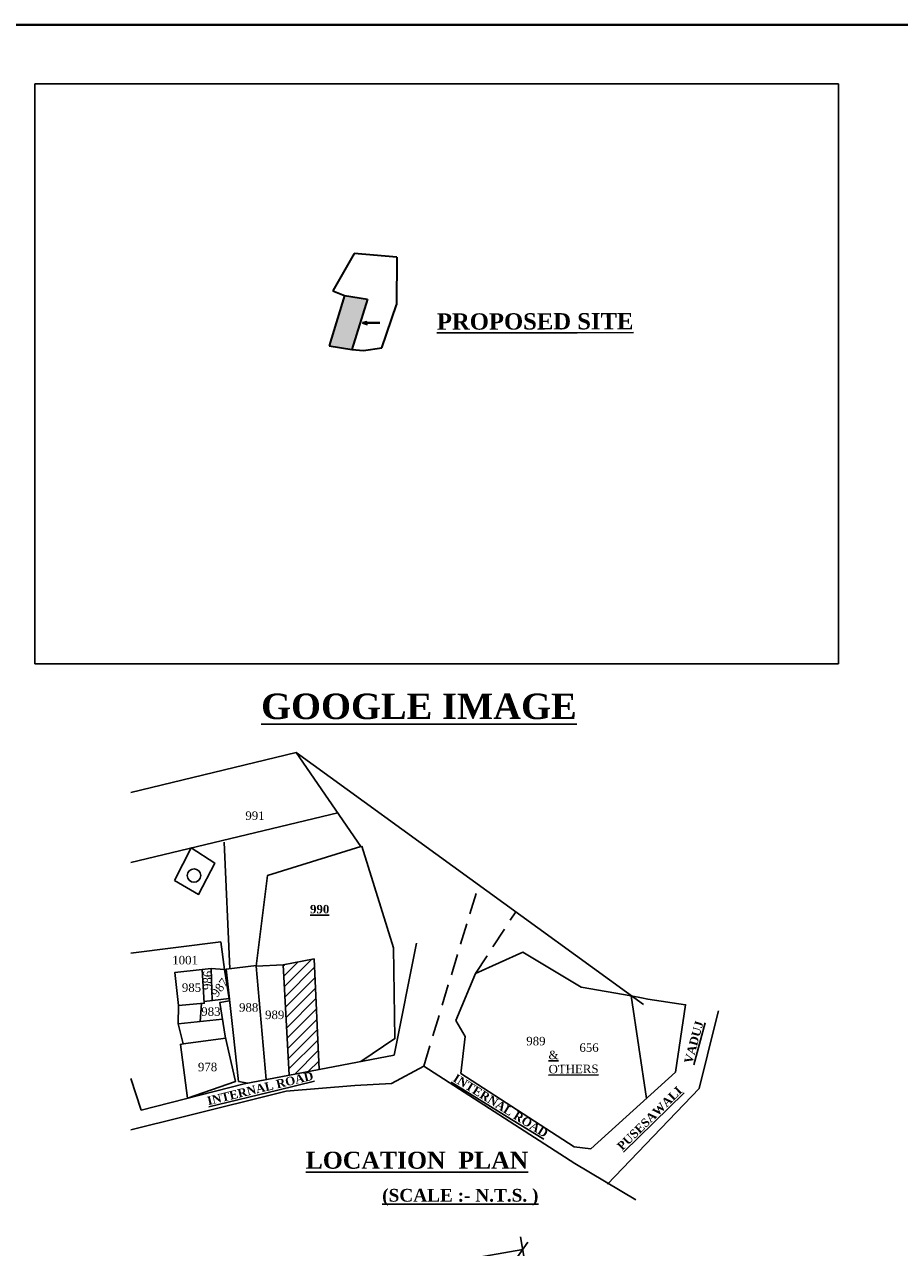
# Model space of a CAD drawing. Header units: metres. Extents: x 1481 to 1844, y -23 to 108.
# Tile 8 of 9: x 1809 to 1819, y 5 to 20. Entities that reach past the tile are written whole.
import ezdxf

# ---------------------------------------------------------------- set-up
doc = ezdxf.new("R2010")
doc.units = ezdxf.units.M
doc.header["$MEASUREMENT"] = 0
doc.linetypes.add('DASHED2', pattern=[0.375, 0.25, -0.125])
doc.styles.add('FEROZ', font='times.ttf')
doc.styles.get("Standard").update_dxf_attribs({"font": 'times.ttf', "height": 0.23})
doc.dimstyles.new('Copy of Standard', dxfattribs={"dimtxt": 0.23, "dimasz": 0.15, "dimexe": 0.15, "dimexo": 0.0625, "dimgap": 0.09, "dimtad": 0, "dimzin": 0, "dimdsep": 46, "dimtxsty": 'FEROZ', "dimblk": 'OBLIQUE', "dimcen": 0.09, "dimclrd": 250, "dimclre": 251, "dimclrt": 250, "dimadec": 0, "dimazin": 0, "dimtfac": 1, "dimtix": 1, "dimtofl": 0, "dimtmove": 1, "dimatfit": 3, "dimfxl": 0.18, "dimtolj": 1, "dimtzin": 0, "dimlwe": -1, "dimarcsym": 0})
picture_1 = doc.add_image_def('image1.png', size_in_pixel=(1840, 1328))

# ---------------------------------------------------------------- blocks, each defined once
blk = doc.blocks.new('_Oblique')
at = {"color": 0, "linetype": 'ByBlock', "lineweight": -2}
blk.add_line((-0.5, -0.5), (0.5, 0.5), dxfattribs=at)
blk = doc.blocks.new('*D251')
at = {"color": 251, "transparency": 16777216}
for p, q in [((1814.573, 4.584), (1814.451, 5.28)), ((1804.573, 2.834), (1804.451, 3.53))]:
    blk.add_line(p, q, dxfattribs=at)
at = {"color": 250, "lineweight": -2, "transparency": 16777216}
for p, q in [((1814.477, 5.132), (1810.044, 4.356)), ((1804.477, 3.382), (1808.91, 4.158))]:
    blk.add_line(p, q, dxfattribs=at)
at = {"color": 250, "lineweight": -2, "transparency": 16777216, "xscale": 0.15, "yscale": 0.15, "zscale": 0.15}
for p, rotation in [((1814.477, 5.132), 9.926245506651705), ((1804.477, 3.382), 189.9262455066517)]:
    blk.add_blockref('_Oblique', p, dxfattribs=dict(at, rotation=rotation))
at = {"color": 250, "transparency": 16777216, "insert": (1809.477, 4.257), "char_height": 0.23, "attachment_point": 5, "rotation": 9.9262, "style": 'FEROZ'}
blk.add_mtext('\\A1;{\\H1.3043x;20.30}', dxfattribs=at)

msp = doc.modelspace()

# ---------------------------------------------------------------- hatches: boundary and pattern name
h = msp.add_hatch(color=1)
h.dxf.hatch_style = 1
h.paths.add_polyline_path([(1812.65, 16.316), (1812.378, 16.358), (1812.199, 15.768), (1812.464, 15.722)])
h = msp.add_hatch()
h.set_pattern_fill('ANSI31', color=1, scale=0.724349)
h.set_pattern_definition([(45, (464.87088, 22.96043), (-0.0640240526, 0.0640240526), [])])
h.paths.add_polyline_path([(1812.022, 8.551), (1811.659, 8.48), (1811.73, 7.183), (1812.08, 7.25)])

# ---------------------------------------------------------------- linework, layer by layer
at = {"color": 5, "lineweight": 40, "ltscale": 0.25}
msp.add_line((1780.098, 19.549), (1843.994, 19.542), dxfattribs=at)
at = {"color": 1, "lineweight": 35}
for p, q in [((1812.493, 16.855), (1812.244, 16.413)), ((1812.996, 16.81), (1812.493, 16.855)), ((1812.996, 16.81), (1812.993, 16.25)), ((1812.244, 16.413), (1812.378, 16.358)), ((1812.378, 16.358), (1812.199, 15.768)), ((1812.378, 16.358), (1812.65, 16.316)), ((1812.65, 16.316), (1812.464, 15.722)), ((1812.818, 15.743), (1812.993, 16.25)), ((1812.199, 15.768), (1812.464, 15.722)), ((1812.464, 15.722), (1812.603, 15.711)), ((1812.603, 15.711), (1812.818, 15.743))]:
    msp.add_line(p, q, dxfattribs=at)
at = {"color": 1, "lineweight": 40}
for p, q in [((1812.59, 16.037), (1812.648, 16.049)), ((1812.794, 16.037), (1812.59, 16.037)), ((1812.59, 16.037), (1812.649, 16.019))]:
    msp.add_line(p, q, dxfattribs=at)
for p, q in [((1810.962, 9.926), (1811.029, 8.435)), ((1810.926, 8.754), (1809.866, 8.617)), ((1811.659, 8.48), (1812.022, 8.551)), ((1812.022, 8.551), (1812.08, 7.25)), ((1813.689, 7.828), (1813.92, 8.378)), ((1813.801, 7.638), (1813.689, 7.828)), ((1811.068, 7.683), (1811.131, 7.108)), ((1813.75, 7.204), (1813.801, 7.638)), ((1810.482, 7.55), (1810.982, 7.617)), ((1815.081, 6.338), (1813.75, 7.204)), ((1811.131, 7.108), (1811.242, 7.09)), ((1815.276, 6.315), (1815.081, 6.338)), ((1815.088, 6.144), (1815.807, 5.716))]:
    msp.add_line(p, q)
at = {"linetype": 'DASHED2'}
msp.add_line((1813.92, 8.378), (1814.394, 9.104), dxfattribs=at)
for points in [[(1811.809, 10.979), (1809.866, 10.508)], [(1811.809, 10.979), (1812.572, 9.874), (1811.473, 9.531), (1811.342, 8.465), (1811.659, 8.48), (1811.73, 7.183)], [(1811.809, 10.979), (1815.897, 8.014)], [(1812.299, 10.269), (1809.866, 9.686)], [(1810.577, 9.857), (1810.852, 9.678), (1810.662, 9.31), (1810.381, 9.475)], [(1810.577, 9.857), (1810.381, 9.475)], [(1812.57, 7.344), (1812.972, 7.614), (1812.955, 8.682), (1812.582, 9.877)], [(1810.926, 8.754), (1810.966, 8.428), (1811.027, 8.057), (1810.911, 8.037), (1810.976, 7.643), (1811.096, 7.107), (1810.534, 6.912), (1810.448, 7.545), (1810.482, 7.55), (1810.422, 7.787), (1810.428, 8.001), (1810.385, 8.393), (1810.704, 8.427), (1810.812, 8.439), (1810.966, 8.428)], [(1813.228, 8.735), (1812.962, 7.42)], [(1813.92, 8.378), (1814.478, 8.629), (1815.163, 8.218), (1815.753, 8.118)], [(1810.704, 8.427), (1810.729, 8.03), (1810.428, 8.001)], [(1810.812, 8.439), (1810.824, 8.062)], [(1811.343, 8.473), (1810.986, 8.43), (1811.068, 7.683)], [(1811.342, 8.465), (1811.459, 7.131)], [(1810.727, 8.051), (1811.024, 8.084)], [(1815.276, 6.315), (1816.274, 7.219), (1816.392, 8.011), (1815.95, 8.079), (1815.872, 8.093), (1815.753, 8.118)], [(1815.932, 6.909), (1815.753, 8.118)], [(1810.697, 8.027), (1810.683, 7.814)], [(1815.473, 5.901), (1816.551, 7.025), (1816.749, 7.819), (1816.779, 7.94)], [(1810.422, 7.787), (1810.944, 7.84)], [(1809.866, 7.145), (1809.989, 6.772), (1811.198, 7.081), (1812.962, 7.42)], [(1812.934, 7.086), (1813.311, 7.288)], [(1813.311, 7.288), (1815.088, 6.144)], [(1810.482, 6.692), (1811.693, 6.993), (1812.502, 7.062), (1812.934, 7.086)], [(1810.482, 6.692), (1809.866, 6.538)]]:
    msp.add_lwpolyline(points)
msp.add_lwpolyline([(1813.311, 7.288), (1813.957, 9.421)], dxfattribs=at)
msp.add_circle((1810.609, 9.532), 0.0792)

# ---------------------------------------------------------------- texts
at = {"lineweight": 25, "attachment_point": 1}
for s, insert, char_height, width, rotation in [('\\pi0.62212,t0.62212;{\\fTimes New Roman|b1|i0|c0|p18;\\L\\C1;PROPOSED SITE}', (1812.844, 16.147), 0.19199, 3.48976, 0.1241), ('986', (1810.715, 8.186), 0.1, 0.178, 88.9371), ('987', (1810.802, 8.154), 0.1, 0.178, 52.9969), ('{\\fTimes New Roman|b1|i0|c0|p18;\\LVADUJ}', (1816.372, 7.337), 0.1, 0.53181, 74.6084), ('{\\L& OTHERS}', (1814.779, 7.47), 0.1, 0.178, 0.4424), ('\\pi0.26734;{\\fTimes New Roman|b1|i0|c0|p18;\\LINTERNAL ROAD}', (1813.471, 7.344), 0.1, 1.77933, 328.2467), ('\\pi0.26734;{\\fTimes New Roman|b1|i0|c0|p18;\\LINTERNAL ROAD}', (1810.494, 6.863), 0.1, 1.77933, 13.672), ('{\\fTimes New Roman|b1|i0|c0|p18;\\LPUSESAWALI}', (1815.577, 6.361), 0.1, 0.53181, 44.3416)]:
    msp.add_mtext(s, dxfattribs=dict(at, insert=insert, char_height=char_height, width=width, rotation=rotation))
at = {"color": 7, "lineweight": 25, "attachment_point": 1}
for s, insert, char_height, width in [('{\\fTimes New Roman|b1|i0|c0|p18;\\LGOOGLE IMAGE  }', (1811.398, 11.674), 0.3, 3.64453), ('{\\fTimes New Roman|b1|i0|c0|p18;\\LLOCATION  PLAN}', (1811.923, 6.282), 0.2, 2.66748)]:
    msp.add_mtext(s, dxfattribs=dict(at, insert=insert, char_height=char_height, width=width))
at = {"lineweight": 25, "attachment_point": 1}
for s, insert, char_height, width in [('991', (1811.213, 10.287), 0.1, 0.178), ('{\\fTimes New Roman|b1|i0|c0|p18;\\L990}', (1811.974, 9.187), 0.1, 0.178), ('1001', (1810.353, 8.587), 0.1, 0.178), ('985', (1810.466, 8.263), 0.1, 0.178), ('983', (1810.694, 7.981), 0.1, 0.178), ('988', (1811.139, 8.03), 0.1, 0.178), ('989', (1811.445, 7.943), 0.1, 0.178), ('989', (1814.518, 7.634), 0.1, 0.178), ('656', (1815.143, 7.557), 0.1, 0.178), ('978', (1810.655, 7.329), 0.1, 0.178), ('{\\fTimes New Roman|b1|i0|c0|p18;\\L(SCALE :- N.T.S. )}', (1812.823, 5.844), 0.15, 2.59008)]:
    msp.add_mtext(s, dxfattribs=dict(at, insert=insert, char_height=char_height, width=width))

# ---------------------------------------------------------------- dimensions: what is measured, and where the dimension line sits
at = {"color": 2}
dim = msp.add_aligned_dim(p1=(1804.584, 2.772), p2=(1814.584, 4.522), distance=0.619, text='{\\H1.3043x;20.30}', dimstyle='Copy of Standard', dxfattribs=at)
dim.commit()
dim.dimension.update_dxf_attribs({"geometry": '*D251', "text_midpoint": (1809.477, 4.257)})

# ---------------------------------------------------------------- pictures from other files: only their frames are drawn
at = {"color": 1}
image = msp.add_image(picture_1, insert=(1808.736, 12.026), size_in_units=(9.457, 6.826), dxfattribs=at)
image.dxf.flags = 7

doc.saveas('drawing.dxf')
